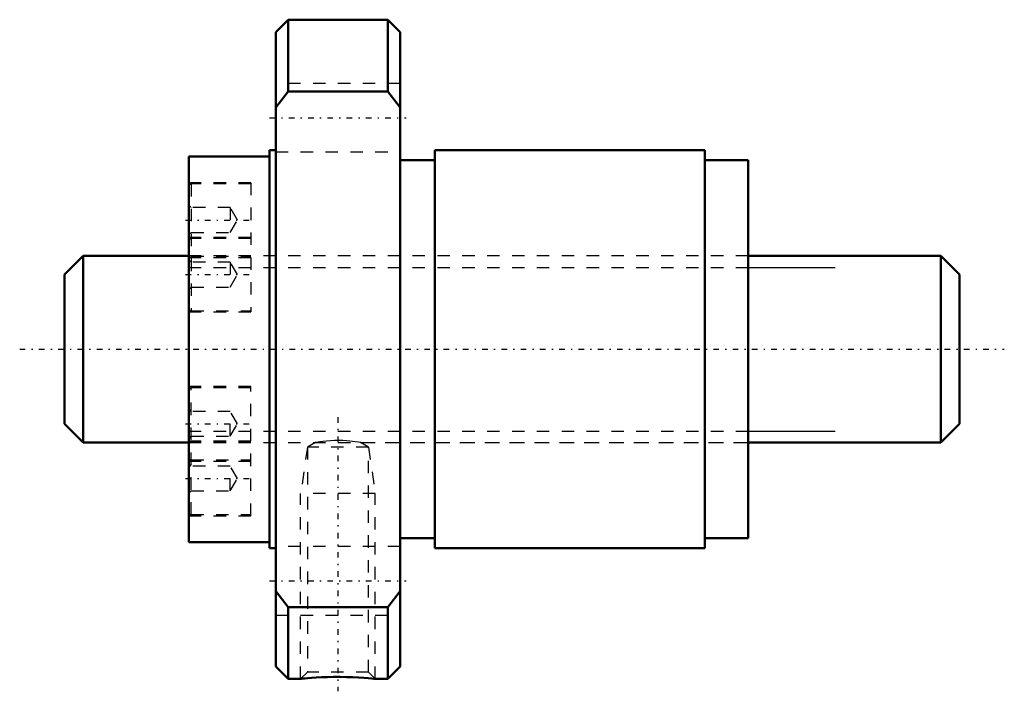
# Model space of a CAD drawing. Header units: millimetres. Extents: x -13.6 to 65.6, y -27.5 to 26.5.
import ezdxf

# ---------------------------------------------------------------- set-up
doc = ezdxf.new("R2010")
doc.units = ezdxf.units.MM
doc.linetypes.add('Center', pattern=[1.5, 0.45, -0.5, 0.05, -0.5])
doc.linetypes.add('Dashed', pattern=[2, 1, -1])
for name, color, linetype, lineweight in [('2d ConnectionPoints', 7, 'Continuous', 50), ('AM_0', 7, 'Continuous', 50), ('AM_5', 3, 'Continuous', 25), ('AM_7', 7, 'Center', 25), ('AM_9', 6, 'Dashed', 25)]:
    doc.layers.add(name, color=color, linetype=linetype, lineweight=lineweight)

# ---------------------------------------------------------------- blocks, each defined once
blk = doc.blocks.new('1_NWW0130WGF1520_3Nut_0_in_WGF1520_3WWG1_72LC3_N0_13_0_0_0')
at = {"layer": 'AM_0'}
for p, q in [((8, 26.5), (7, 25.5)), ((16, 26.5), (8, 26.5)), ((8, 26.5), (8, 20.736)), ((17, 25.5), (16, 26.5)), ((16, 26.5), (16, 20.736)), ((7, 25.5), (7, -25.5)), ((17, 25.5), (17, -25.5)), ((8, 20.736), (7, 19.442)), ((16, 20.736), (8, 20.736)), ((17, 19.442), (16, 20.736)), ((7, 16), (6.5, 16)), ((6.5, 16), (6.5, -16)), ((41.5, 16), (19.8, 16)), ((19.8, 16), (19.8, -16)), ((41.5, 16), (41.5, -16)), ((6.5, 15.5), (0, 15.5)), ((0, 15.5), (0, -15.5)), ((19.8, 15.2), (17, 15.2)), ((45, 15.2), (41.5, 15.2)), ((45, 15.2), (45, -15.2)), ((0, -15.5), (6.5, -15.5)), ((17, -15.2), (19.8, -15.2)), ((41.5, -15.2), (45, -15.2)), ((6.5, -16), (7, -16)), ((19.8, -16), (41.5, -16)), ((7, -19.442), (8, -20.736)), ((16, -20.736), (17, -19.442)), ((8, -20.736), (8, -26.5)), ((8, -20.736), (16, -20.736)), ((16, -20.736), (16, -26.5)), ((7, -25.5), (8, -26.5)), ((16, -26.5), (17, -25.5)), ((8, -26.5), (9.003, -26.5)), ((14.991, -26.5), (16, -26.5))]:
    blk.add_line(p, q, dxfattribs=at)
blk.add_lwpolyline([(9, -26.5), (9.036, -26.496), (9.144, -26.486), (9.326, -26.469), (9.573, -26.447), (9.885, -26.423), (10.256, -26.399), (10.681, -26.376), (11.149, -26.359), (11.653, -26.349), (12.169, -26.347), (12.694, -26.355), (13.19, -26.371), (13.666, -26.394), (14.072, -26.42), (14.429, -26.447), (14.691, -26.47), (14.882, -26.488), (14.979, -26.498), (15, -26.5)], dxfattribs=at)
at = {"layer": 'AM_5', "linetype": 'Dashed'}
for p, q in [((9.541, -7.875), (9, -11.6)), ((14.459, -7.875), (15, -11.6)), ((15, -11.6), (9, -11.6)), ((9, -26.5), (9, -11.6)), ((15, -26.5), (15, -11.6))]:
    blk.add_line(p, q, dxfattribs=at)
at = {"layer": 'AM_7'}
for p, q in [((6.5, 18.62), (17.5, 18.62)), ((-0.25, 10.392), (5.25, 10.392)), ((-0.25, 6), (5.25, 6)), ((12, -5.453), (12, -27.502)), ((-0.25, -6), (5.25, -6)), ((-0.25, -10.392), (5.25, -10.392)), ((6.5, -18.62), (17.5, -18.62))]:
    blk.add_line(p, q, dxfattribs=at)
at = {"layer": 'AM_9'}
for p, q in [((17, 21.37), (7, 21.37)), ((7, 15.87), (17, 15.87)), ((5, 13.392), (0, 13.392)), ((5, 13.292), (0.2, 13.292)), ((0.2, 13.292), (0.2, 3.1)), ((5, 13.392), (5, 3)), ((0.2, 11.392), (0, 11.592)), ((3.333, 11.392), (0.2, 11.392)), ((3.911, 10.392), (3.333, 11.392)), ((3.333, 11.392), (3.333, 9.392)), ((3.333, 9.392), (3.911, 10.392)), ((0, 9.192), (0.2, 9.392)), ((5, 9), (0, 9)), ((0.2, 9.392), (3.333, 9.392)), ((5, 8.9), (0.2, 8.9)), ((45, 7.5), (0, 7.5)), ((0, 7.392), (5, 7.392)), ((0.2, 7), (0, 7.2)), ((0.2, 7.492), (5, 7.492)), ((3.333, 7), (0.2, 7)), ((3.911, 6), (3.333, 7)), ((3.333, 7), (3.333, 5)), ((3.333, 5), (3.911, 6)), ((0, 4.8), (0.2, 5)), ((0.2, 5), (3.333, 5)), ((0, 3), (5, 3)), ((0.2, 3.1), (5, 3.1)), ((5, -3), (0, -3)), ((5, -3.1), (0.2, -3.1)), ((0.2, -13.292), (0.2, -3.1)), ((5, -13.392), (5, -3)), ((0.2, -5), (0, -4.8)), ((3.333, -5), (0.2, -5)), ((3.333, -7), (3.333, -5)), ((3.911, -6), (3.333, -5)), ((3.333, -7), (3.911, -6)), ((0, -7.2), (0.2, -7)), ((0.2, -7), (3.333, -7)), ((5, -7.392), (0, -7.392)), ((0, -7.5), (10.193, -7.5)), ((5, -7.492), (0.2, -7.492)), ((10.193, -7.499), (9.541, -7.875)), ((14.459, -7.875), (9.541, -7.875)), ((9.541, -7.875), (9.541, -25.959)), ((10.191, -7.5), (10.224, -7.494)), ((10.434, -7.461), (10.485, -7.454)), ((14.459, -7.875), (13.809, -7.5)), ((13.809, -7.5), (45, -7.5)), ((14.459, -25.959), (14.459, -7.875)), ((0, -9), (5, -9)), ((0.2, -9.392), (0, -9.192)), ((0.2, -8.9), (5, -8.9)), ((3.333, -9.392), (0.2, -9.392)), ((3.333, -11.392), (3.333, -9.392)), ((3.911, -10.392), (3.333, -9.392)), ((3.333, -11.392), (3.911, -10.392)), ((0, -11.592), (0.2, -11.392)), ((0.2, -11.392), (3.333, -11.392)), ((0, -13.392), (5, -13.392)), ((0.2, -13.292), (5, -13.292)), ((17, -15.87), (7, -15.87)), ((7, -21.37), (17, -21.37)), ((9.541, -25.959), (9, -26.5)), ((14.459, -25.959), (9.541, -25.959)), ((15, -26.5), (14.459, -25.959))]:
    blk.add_line(p, q, dxfattribs=at)
blk.add_lwpolyline([(13.809, -7.5), (13.788, -7.496), (13.645, -7.473), (13.375, -7.434), (12.958, -7.387), (12.686, -7.365), (12.391, -7.349), (12.065, -7.342), (11.728, -7.345), (11.397, -7.36), (11.074, -7.384), (10.794, -7.413), (10.545, -7.445), (10.401, -7.466), (10.288, -7.484), (10.218, -7.495), (10.191, -7.5), (10.191, -7.5)], dxfattribs=at)
for centre, start, end in [((0.2, 13.092), 90, 180), ((0.2, 8.7), 90, 180), ((0.2, 7.692), 180, 270), ((0.2, 3.3), 180, 270), ((0.2, -3.3), 90, 180), ((0.2, -7.692), 90, 180), ((0.2, -8.7), 180, 270), ((0.2, -13.092), 180, 270)]:
    blk.add_arc(centre, 0.2, start, end, dxfattribs=at)
blk = doc.blocks.new('2_NWW0130WGF1520_30Shaft_0_in_WGF1520_3WWG1_72LC3_N0_13_0_0_0')
at = {"layer": 'AM_0'}
for p, q in [((-8.5, 7.5), (-10, 6)), ((0, 7.5), (-8.5, 7.5)), ((-8.5, 7.5), (-8.5, -7.5)), ((60.5, 7.5), (45, 7.5)), ((62, 6), (60.5, 7.5)), ((60.5, 7.5), (60.5, -7.5)), ((-10, 6), (-10, -6)), ((62, 6), (62, -6)), ((-10, -6), (-8.5, -7.5)), ((60.5, -7.5), (62, -6)), ((-8.5, -7.5), (0, -7.5)), ((45, -7.5), (60.5, -7.5))]:
    blk.add_line(p, q, dxfattribs=at)
at = {"layer": 'AM_5', "linetype": 'Dashed'}
for p, q in [((0, 6.58), (45, 6.58)), ((0, -6.58), (45, -6.58))]:
    blk.add_line(p, q, dxfattribs=at)
at = {"layer": 'AM_5'}
for p, q in [((45, 6.58), (52, 6.58)), ((45, -6.58), (52, -6.58))]:
    blk.add_line(p, q, dxfattribs=at)
at = {"layer": 'AM_7'}
blk.add_line((-13.6, 0), (65.6, 0), dxfattribs=at)
at = {"layer": 'AM_9'}
for p, q in [((45, 7.5), (0, 7.5)), ((0, -7.5), (45, -7.5))]:
    blk.add_line(p, q, dxfattribs=at)

msp = doc.modelspace()

# ---------------------------------------------------------------- linework, layer by layer
at = {"layer": '2d ConnectionPoints'}
msp.add_point((0, 0), dxfattribs=at)

# ---------------------------------------------------------------- block references
for name in ['1_NWW0130WGF1520_3Nut_0_in_WGF1520_3WWG1_72LC3_N0_13_0_0_0', '2_NWW0130WGF1520_30Shaft_0_in_WGF1520_3WWG1_72LC3_N0_13_0_0_0']:
    msp.add_blockref(name, (0, 0))

doc.saveas('drawing.dxf')
